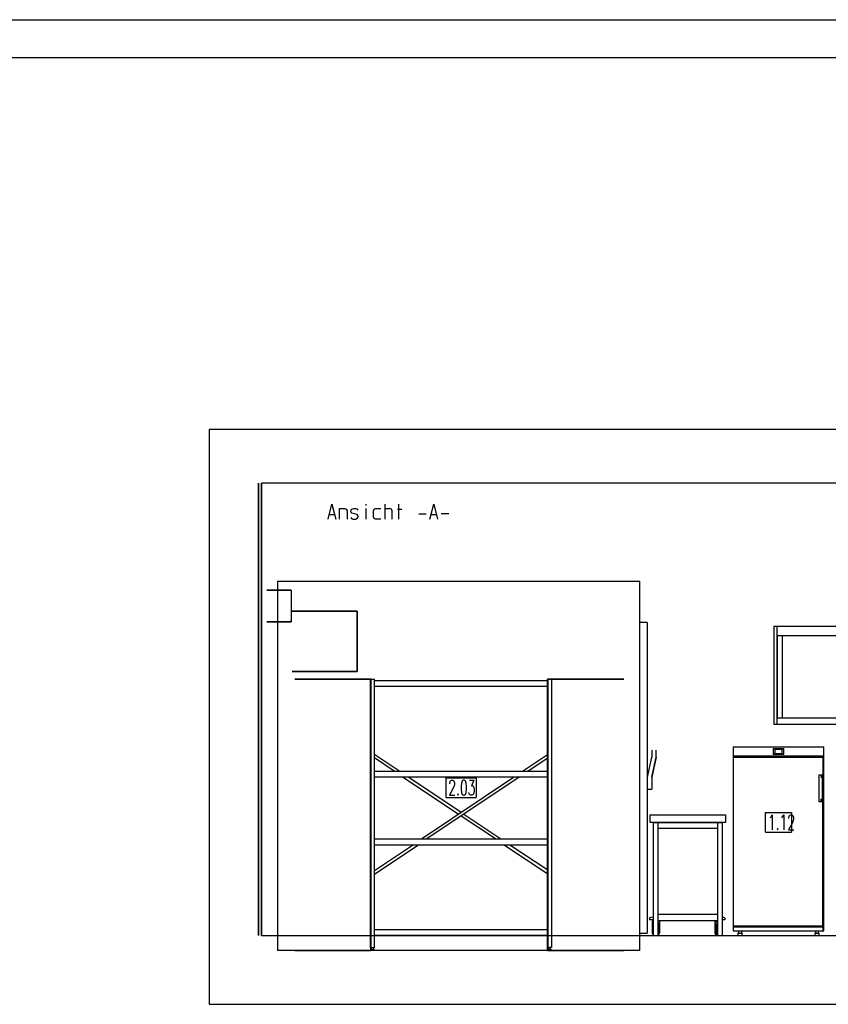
# Model space of a CAD drawing. Header units: millimetres. Extents: x 0 to 40100, y 0 to 29075.
# Tile 115 of 119: x 20653 to 26013, y 22547 to 29075. Entities that reach past the tile are written whole.
import ezdxf

# ---------------------------------------------------------------- set-up
doc = ezdxf.new("R2010")
doc.units = ezdxf.units.MM
doc.header["$MEASUREMENT"] = 0
doc.linetypes.add('AUSGEZOGEN', pattern=[0, 0])
doc.layers.get('0').update_dxf_attribs({"linetype": 'CONTINUOUS'})
for name, color, linetype, true_color in [('ibmp_KT_Einrichtung', 7, 'AUSGEZOGEN', 0x000080), ('ibmp_KT_Geräte_Ansicht', 1, 'AUSGEZOGEN', 0xff0000), ('ibmp_KT_Grundriss', 6, 'AUSGEZOGEN', 0xff00ff), ('ibmp_KT_Kälteanschluss', 4, 'AUSGEZOGEN', 0x00ffff), ('ibmp_KT_Positionsnummern', 7, 'AUSGEZOGEN', 0x800000)]:
    doc.layers.add(name, color=color, linetype=linetype, true_color=true_color)
doc.layers.add('IBMP_KT_GR', color=7, linetype='AUSGEZOGEN')
doc.layers.add('IBMP_KT_ZEICHNUNGSRAHMEN', color=7, linetype='AUSGEZOGEN')
doc.styles.get("Standard").update_dxf_attribs({"font": 'TXT.SHX'})

# ---------------------------------------------------------------- blocks, each defined once
blk = doc.blocks.new('BLOCK_00271')
at = {"layer": 'ibmp_KT_Einrichtung', "color": 0, "linetype": 'AUSGEZOGEN', "true_color": 0x000000}
for p, q in [((22362.95, 25353.1), (24762.95, 25353.1)), ((22362.95, 25353.1), (22362.95, 22903.1)), ((24762.95, 22903.1), (24762.95, 25353.1)), ((22459.95, 25153.1), (22889.95, 25153.1)), ((22889.95, 25153.1), (22459.95, 25153.1)), ((22889.95, 25153.1), (22889.95, 24801.44)), ((22889.95, 24801.44), (22889.95, 25153.1)), ((22889.95, 25135.52), (22889.95, 25111.42)), ((22889.95, 25135.52), (22889.95, 25111.42)), ((22889.95, 25135.52), (22889.95, 25111.42)), ((22889.95, 25135.52), (22889.95, 25111.42)), ((22889.95, 25111.42), (22889.95, 25066.94)), ((22889.95, 25111.42), (22889.95, 25066.94)), ((22889.95, 25066.94), (22889.95, 25111.42)), ((22889.95, 25111.42), (22889.95, 25091.02)), ((22889.95, 25111.42), (22889.95, 25091.02)), ((22889.95, 25111.42), (22889.95, 25091.02)), ((22889.95, 25066.94), (22889.95, 25111.42)), ((22889.95, 25111.42), (22889.95, 25091.02)), ((22889.95, 25091.02), (22889.95, 25053.24)), ((22889.95, 25091.02), (22889.95, 25053.24)), ((22889.95, 25091.02), (22889.95, 25053.24)), ((22889.95, 25053.24), (22889.95, 25091.02)), ((24812.95, 25078.1), (24762.95, 25078.1)), ((24812.95, 25078.1), (24812.95, 23018.1)), ((22889.95, 25066.94), (22889.95, 25008.74)), ((22889.95, 25008.74), (22889.95, 25066.94)), ((22889.95, 25027.38), (22889.95, 25066.94)), ((22889.95, 25066.94), (22889.95, 25027.38)), ((22889.95, 25066.94), (22889.95, 25053.24)), ((22889.95, 25066.94), (22889.95, 25053.24)), ((22889.95, 25066.94), (22889.95, 25053.24)), ((22889.95, 25066.94), (22889.95, 25053.24)), ((22889.95, 25028), (22889.95, 25053.24)), ((22889.95, 25053.24), (22889.95, 25028)), ((22889.95, 25053.24), (22889.95, 25019.8)), ((22889.95, 25053.24), (22889.95, 25019.8)), ((22889.95, 25028), (22889.95, 25053.24)), ((22889.95, 25028), (22889.95, 25053.24)), ((22889.95, 25053.24), (22889.95, 25004)), ((22889.95, 25053.24), (22889.95, 25004)), ((22889.95, 25005.68), (22889.95, 25028)), ((22889.95, 25005.68), (22889.95, 25028)), ((22889.95, 25028), (22889.95, 24995.12)), ((22889.95, 25028), (22889.95, 24995.12)), ((22889.95, 25027.38), (22889.95, 25019.8)), ((22889.95, 25027.38), (22889.95, 25019.8)), ((22889.95, 25019.8), (22889.95, 25005.66)), ((22889.95, 25005.66), (22889.95, 25019.8)), ((22889.95, 25006.8), (22889.95, 25012.08)), ((22889.95, 25006.8), (22889.95, 25012.08)), ((22889.95, 25008.74), (22889.95, 24945.8)), ((22889.95, 25008.74), (22889.95, 24945.8)), ((22889.95, 25008.74), (22889.95, 25004)), ((22889.95, 25008.74), (22889.95, 25004)), ((22889.95, 25006.8), (22889.95, 24996.96)), ((22889.95, 24996.96), (22889.95, 25006.8)), ((22889.95, 25005.66), (22889.95, 24987.2)), ((22889.95, 25005.66), (22889.95, 24987.2)), ((22889.95, 24950.54), (22889.95, 25004)), ((22889.95, 24950.54), (22889.95, 25004)), ((22889.95, 25004), (22889.95, 24995.12)), ((22889.95, 24995.12), (22889.95, 25004)), ((25652.95, 25053.1), (25652.95, 24403.1)), ((25652.95, 25053.1), (27152.95, 25053.1)), ((25672.95, 24403.1), (25672.95, 25053.1)), ((22889.95, 24984.2), (22889.95, 24996.96)), ((22889.95, 24984.2), (22889.95, 24996.96)), ((22889.95, 24959.4), (22889.95, 24995.12)), ((22889.95, 24995.12), (22889.95, 24987.22)), ((22889.95, 24959.4), (22889.95, 24995.12)), ((22889.95, 24995.12), (22889.95, 24987.24)), ((22889.95, 24987.2), (22889.95, 24967.34)), ((22889.95, 24987.2), (22889.95, 24967.34)), ((22889.95, 24984.2), (22889.95, 24970.32)), ((22889.95, 24970.32), (22889.95, 24984.2)), ((22889.95, 24970.32), (22889.95, 24957.58)), ((22889.95, 24957.58), (22889.95, 24970.32)), ((22889.95, 24948.86), (22889.95, 24967.34)), ((22889.95, 24967.34), (22889.95, 24948.86)), ((22889.95, 24959.4), (22889.95, 24967.3)), ((22889.95, 24967.3), (22889.95, 24959.4)), ((22889.95, 24950.54), (22889.95, 24959.4)), ((22889.95, 24926.54), (22889.95, 24959.4)), ((22889.95, 24959.4), (22889.95, 24950.54)), ((22889.95, 24959.4), (22889.95, 24926.54)), ((22889.95, 24947.74), (22889.95, 24957.58)), ((22889.95, 24947.74), (22889.95, 24957.58)), ((22889.95, 24945.8), (22889.95, 24950.54)), ((22889.95, 24945.8), (22889.95, 24950.54)), ((22889.95, 24901.3), (22889.95, 24950.54)), ((22889.95, 24901.3), (22889.95, 24950.54)), ((22889.95, 24934.7), (22889.95, 24948.86)), ((22889.95, 24934.7), (22889.95, 24948.86)), ((22889.95, 24926.54), (22889.95, 24948.86)), ((22889.95, 24948.86), (22889.95, 24926.54)), ((22889.95, 24942.46), (22889.95, 24947.74)), ((22889.95, 24942.46), (22889.95, 24947.74)), ((22889.95, 24887.62), (22889.95, 24945.8)), ((22889.95, 24945.8), (22889.95, 24887.62)), ((25672.95, 24993.1), (27132.95, 24993.1)), ((25676.96, 24443.1), (25676.96, 24993.1)), ((25706.96, 24993.1), (25706.96, 24443.1)), ((22889.95, 24934.72), (22889.95, 24901.3)), ((22889.95, 24934.72), (22889.95, 24901.3)), ((22889.95, 24927.16), (22889.95, 24934.7)), ((22889.95, 24927.16), (22889.95, 24934.7)), ((22889.95, 24927.18), (22889.95, 24887.62)), ((22889.95, 24927.18), (22889.95, 24887.62)), ((22889.95, 24926.54), (22889.95, 24901.3)), ((22889.95, 24901.3), (22889.95, 24926.54)), ((22889.95, 24926.54), (22889.95, 24901.3)), ((22889.95, 24901.3), (22889.95, 24926.54)), ((22889.95, 24863.52), (22889.95, 24901.3)), ((22889.95, 24901.3), (22889.95, 24863.52)), ((22889.95, 24901.3), (22889.95, 24887.62)), ((22889.95, 24863.52), (22889.95, 24901.3)), ((22889.95, 24887.62), (22889.95, 24901.3)), ((22889.95, 24863.52), (22889.95, 24901.3)), ((22889.95, 24887.62), (22889.95, 24901.3)), ((22889.95, 24901.3), (22889.95, 24887.62)), ((22889.95, 24887.62), (22889.95, 24843.12)), ((22889.95, 24843.12), (22889.95, 24887.62)), ((22889.95, 24843.12), (22889.95, 24887.62)), ((22889.95, 24887.62), (22889.95, 24843.12)), ((22889.95, 24843.12), (22889.95, 24863.52)), ((22889.95, 24843.12), (22889.95, 24863.52)), ((22889.95, 24863.52), (22889.95, 24843.12)), ((22889.95, 24843.12), (22889.95, 24863.52)), ((22889.95, 24819.02), (22889.95, 24843.12)), ((22889.95, 24819.02), (22889.95, 24843.12)), ((22889.95, 24819.02), (22889.95, 24843.12)), ((22889.95, 24843.12), (22889.95, 24819.02)), ((22459.95, 24753.1), (22889.95, 24753.1)), ((22889.95, 24753.1), (22459.95, 24753.1)), ((22889.95, 24753.1), (22889.95, 24800.56)), ((22889.95, 24800.56), (22889.95, 24753.1)), ((22475.96, 24703.1), (22980.96, 24703.1)), ((22980.96, 24703.1), (22475.96, 24703.1)), ((22978.96, 24703.1), (23003.96, 24703.1)), ((22978.96, 22923.1), (22978.96, 24703.1)), ((22980.96, 22923.1), (22980.96, 24703.1)), ((22980.96, 24703.1), (22980.96, 22923.1)), ((22980.96, 22923.1), (22980.96, 24703.1)), ((22980.96, 24703.1), (22980.96, 22923.1)), ((23003.96, 22923.1), (23003.96, 24703.1)), ((23003.96, 24693.1), (24152.95, 24693.1)), ((24656.96, 24703.1), (24151.96, 24703.1)), ((24151.96, 24703.1), (24656.96, 24703.1)), ((24151.96, 22923.1), (24151.96, 24703.1)), ((24151.96, 24703.1), (24151.96, 22923.1)), ((24151.96, 22923.1), (24151.96, 24703.1)), ((24151.96, 24703.1), (24151.96, 22923.1)), ((24152.95, 24703.1), (24177.95, 24703.1)), ((24152.95, 24703.1), (24152.95, 22923.1)), ((24177.95, 24703.1), (24177.95, 22923.1)), ((24152.95, 24653.1), (23003.96, 24653.1)), ((27132.95, 24443.1), (25672.95, 24443.1)), ((27152.95, 24403.1), (25652.95, 24403.1)), ((24842.95, 24232.1), (24842.95, 24183.1)), ((24872.95, 24186.1), (24872.95, 24232.1)), ((25382.95, 24253.1), (25982.95, 24253.1)), ((25382.95, 24253.1), (25382.95, 23033.1)), ((25647.95, 24243.1), (25717.95, 24243.1)), ((25647.95, 24243.1), (25647.95, 24203.1)), ((25657.95, 24238.1), (25707.95, 24238.1)), ((25657.95, 24238.1), (25657.95, 24208.1)), ((25707.95, 24208.1), (25707.95, 24238.1)), ((25717.95, 24203.1), (25717.95, 24243.1)), ((25982.95, 23033.1), (25982.95, 24253.1)), ((22980.96, 24203.1), (22980.96, 24093.1)), ((22980.96, 24093.1), (22980.96, 24201.48)), ((22980.96, 24093.1), (22980.96, 24177.4)), ((22980.96, 24175.82), (22980.96, 24093.1)), ((23007.95, 24203.1), (23003.96, 24201.8)), ((23135.19, 24093.1), (23003.96, 24181.02)), ((23007.95, 24203.1), (23172.05, 24093.1)), ((23986.87, 24093.1), (24150.96, 24203.1)), ((24152.95, 24179.68), (24023.73, 24093.1)), ((24150.96, 24203.1), (24152.95, 24202.46)), ((24151.96, 24203.1), (24151.96, 24093.1)), ((24151.96, 24093.1), (24151.96, 24201.48)), ((24151.96, 24093.1), (24151.96, 24177.4)), ((24151.96, 24175.82), (24151.96, 24093.1)), ((24841.96, 24185.1), (24812.95, 24053.1)), ((24842.95, 24050.1), (24872.95, 24186.1)), ((24843.96, 24052.1), (24872.95, 24186.1)), ((24872.95, 24186.1), (24843.96, 24053.1)), ((25982.95, 24193.1), (25382.95, 24193.1)), ((25976.96, 24183.1), (25382.95, 24183.1)), ((25717.95, 24203.1), (25647.95, 24203.1)), ((25707.95, 24208.1), (25657.95, 24208.1)), ((25976.96, 24183.1), (25976.96, 24069.1)), ((23003.96, 24093.1), (24152.95, 24093.1)), ((22980.96, 23807.76), (22980.96, 24053.1)), ((22980.96, 24053.1), (22980.96, 23820.26)), ((22980.96, 24053.1), (22980.96, 23643.1)), ((22980.96, 23643.1), (22980.96, 24053.1)), ((24152.95, 24053.1), (23003.96, 24053.1)), ((23194.88, 24053.1), (23561.13, 23807.68)), ((23231.72, 24053.1), (23579.46, 23819.98)), ((23315.61, 23643.1), (23927.21, 24053.1)), ((23964.04, 24053.1), (23352.15, 23643.1)), ((24151.96, 23807.76), (24151.96, 24053.1)), ((24151.96, 24053.1), (24151.96, 23820.26)), ((24151.96, 24053.1), (24151.96, 23643.1)), ((24151.96, 23643.1), (24151.96, 24053.1)), ((24842.95, 24049.1), (24842.95, 23973.1)), ((25952.95, 24069.1), (25982.95, 24069.1)), ((25952.95, 23889.1), (25952.95, 24069.1)), ((25965.96, 24069.1), (25965.96, 24049.1)), ((25972.95, 24069.1), (25972.95, 23889.1)), ((25972.95, 24049.1), (25982.95, 24049.1)), ((25976.96, 23909.1), (25976.96, 24049.1)), ((25977.95, 24049.1), (25977.95, 23909.1)), ((24812.95, 23973.1), (24842.95, 23973.1)), ((25965.96, 23889.1), (25965.96, 23909.1)), ((25982.95, 23909.1), (25972.95, 23909.1)), ((25982.95, 23889.1), (25952.95, 23889.1)), ((25976.96, 23068.1), (25976.96, 23889.1)), ((22980.96, 23807.76), (22980.96, 23643.1)), ((22980.96, 23643.1), (22980.96, 23795.28)), ((23806.77, 23643.1), (23579.46, 23795.42)), ((23597.79, 23807.68), (23843.32, 23643.1)), ((24151.96, 23807.76), (24151.96, 23643.1)), ((24151.96, 23643.1), (24151.96, 23795.28)), ((24831.96, 23753.1), (24831.96, 23803.1)), ((24831.96, 23803.1), (25331.96, 23803.1)), ((25331.96, 23803.1), (25331.96, 23753.1)), ((25331.96, 23753.1), (24831.96, 23753.1)), ((24852.79, 23753.1), (25311.13, 23753.1)), ((24852.79, 23753.1), (24852.79, 23003.1)), ((24886.13, 23003.1), (24886.13, 23753.1)), ((25277.79, 23713.1), (24886.13, 23713.1)), ((25277.79, 23753.1), (25277.79, 23003.1)), ((25311.13, 23003.1), (25311.13, 23753.1)), ((23003.96, 23643.1), (24152.95, 23643.1)), ((22980.96, 23414.74), (22980.96, 23603.1)), ((22980.96, 23603.1), (22980.96, 23439.02)), ((22980.96, 23413.14), (22980.96, 23603.1)), ((22980.96, 23437.4), (22980.96, 23603.1)), ((23003.96, 23434.18), (23255.93, 23603.1)), ((23003.96, 23409.78), (23292.45, 23603.1)), ((24152.95, 23603.1), (23003.96, 23603.1)), ((23866.46, 23603.1), (24152.95, 23411.12)), ((24152.95, 23435.52), (23902.99, 23603.1)), ((24151.96, 23414.74), (24151.96, 23603.1)), ((24151.96, 23603.1), (24151.96, 23439.02)), ((24151.96, 23413.14), (24151.96, 23603.1)), ((24151.96, 23437.4), (24151.96, 23603.1)), ((22980.96, 23418.9), (22980.96, 23418.1)), ((22980.96, 23418.1), (22980.96, 23417.16)), ((24151.96, 23418.9), (24151.96, 23418.1)), ((24151.96, 23418.1), (24151.96, 23417.16)), ((24177.95, 23418.76), (24178.96, 23418.1)), ((24178.96, 23418.1), (24177.95, 23417.34)), ((24827.79, 23118.4), (24831.88, 23122.1)), ((24827.79, 23118.4), (24827.79, 23108.1)), ((24831.88, 23122.1), (24839.63, 23125.2)), ((24839.63, 23125.2), (24850.29, 23127.5)), ((24850.29, 23127.5), (24852.79, 23127.74)), ((25277.79, 23143.1), (24886.13, 23143.1)), ((25311.13, 23126.24), (25315.96, 23125.2)), ((25315.96, 23125.2), (25323.7, 23122.1)), ((25323.7, 23122.1), (25327.79, 23118.4)), ((25327.79, 23118.4), (25327.79, 23108.1)), ((24852.79, 23108.1), (24827.79, 23108.1)), ((24844.46, 23098.1), (24852.79, 23098.1)), ((24844.46, 23098.1), (24844.46, 23018.8)), ((24848.63, 23108.1), (24848.63, 23098.1)), ((24851.13, 23003.1), (24851.13, 23088.1)), ((24852.79, 23088.1), (24851.13, 23088.1)), ((24852.79, 23073.1), (24851.13, 23073.1)), ((24851.13, 23070.8), (24852.79, 23070.8)), ((24851.13, 23069.5), (24852.79, 23069.5)), ((24851.13, 23065.5), (24852.79, 23065.5)), ((24851.13, 23051.1), (24852.79, 23051.1)), ((24886.13, 23103.1), (25277.79, 23103.1)), ((24894.46, 23098.1), (24886.13, 23098.1)), ((24887.79, 23088.1), (24886.13, 23088.1)), ((24887.79, 23073.1), (24886.13, 23073.1)), ((24887.79, 23070.8), (24886.13, 23070.8)), ((24886.13, 23069.5), (24887.79, 23069.5)), ((24886.13, 23065.5), (24887.79, 23065.5)), ((24886.13, 23051.1), (24887.79, 23051.1)), ((24887.79, 23003.1), (24887.79, 23088.1)), ((24890.29, 23103.1), (24890.29, 23098.1)), ((24894.46, 23098.1), (24894.46, 23018.8)), ((25261.13, 23098.1), (25277.79, 23098.1)), ((25261.13, 23098.1), (25261.13, 23018.8)), ((25265.29, 23103.1), (25265.29, 23098.1)), ((25267.79, 23003.1), (25267.79, 23088.1)), ((25267.79, 23088.1), (25277.79, 23088.1)), ((25277.79, 23073.1), (25267.79, 23073.1)), ((25267.79, 23070.8), (25277.79, 23070.8)), ((25277.79, 23069.5), (25267.79, 23069.5)), ((25277.79, 23065.5), (25267.79, 23065.5)), ((25267.79, 23051.1), (25269.46, 23051.1)), ((25269.46, 23003.1), (25269.46, 23065.5)), ((25272.79, 23003.1), (25272.79, 23065.5)), ((25273.63, 23065.5), (25273.63, 23003.1)), ((25327.79, 23108.1), (25311.13, 23108.1)), ((25382.95, 23068.1), (25976.96, 23068.1)), ((25976.96, 23058.1), (25382.95, 23058.1)), ((25976.96, 23058.1), (25976.96, 23033.1)), ((22462.95, 23003.1), (24662.95, 23003.1)), ((23003.96, 23043.1), (24152.95, 23043.1)), ((24152.95, 23003.1), (23003.96, 23003.1)), ((24762.95, 23018.1), (24812.95, 23018.1)), ((24844.46, 23018.8), (24850.96, 23007.2)), ((24850.96, 23007.2), (24851.13, 23007.1)), ((24887.79, 23007.1), (24887.95, 23007.2)), ((24887.95, 23007.2), (24894.46, 23018.8)), ((25261.13, 23018.8), (25267.63, 23007.2)), ((25267.79, 23007.1), (25267.63, 23007.2)), ((25382.95, 23033.1), (25982.95, 23033.1)), ((25412.95, 23018.1), (25442.95, 23018.1)), ((25412.95, 23018.1), (25412.95, 23003.1)), ((25412.95, 23003.1), (25442.95, 23003.1)), ((25417.95, 23033.1), (25417.95, 23018.1)), ((25437.95, 23033.1), (25437.95, 23018.1)), ((25442.95, 23003.1), (25442.95, 23018.1)), ((25922.95, 23018.1), (25952.95, 23018.1)), ((25922.95, 23018.1), (25922.95, 23003.1)), ((25922.95, 23003.1), (25952.95, 23003.1)), ((25927.95, 23033.1), (25927.95, 23018.1)), ((25947.95, 23018.1), (25947.95, 23033.1)), ((25952.95, 23003.1), (25952.95, 23018.1)), ((22978.96, 22923.1), (23003.96, 22923.1)), ((22980.96, 22908.1), (22980.96, 22923.1)), ((22980.96, 22923.1), (22980.96, 22908.1)), ((22980.96, 22923.1), (22980.96, 22908.1)), ((22980.96, 22908.1), (22980.96, 22923.1)), ((22985.96, 22908.1), (22985.96, 22923.1)), ((22995.96, 22923.1), (22995.96, 22908.1)), ((24151.96, 22908.1), (24151.96, 22923.1)), ((24151.96, 22923.1), (24151.96, 22908.1)), ((24151.96, 22923.1), (24151.96, 22908.1)), ((24151.96, 22908.1), (24151.96, 22923.1)), ((24177.95, 22923.1), (24152.95, 22923.1)), ((24159.95, 22908.1), (24159.95, 22923.1)), ((24169.95, 22923.1), (24169.95, 22908.1)), ((24762.95, 22903.1), (22362.95, 22903.1)), ((22475.96, 22903.1), (22980.96, 22903.1)), ((22980.96, 22903.1), (22475.96, 22903.1)), ((23003.96, 22908.1), (22978.96, 22908.1)), ((22978.96, 22903.1), (22978.96, 22908.1)), ((23003.96, 22903.1), (22978.96, 22903.1)), ((22980.96, 22903.1), (22980.96, 22908.1)), ((22980.96, 22908.1), (22980.96, 22903.1)), ((22980.96, 22903.1), (22980.96, 22908.1)), ((22980.96, 22908.1), (22980.96, 22903.1)), ((23003.96, 22908.1), (23003.96, 22903.1)), ((24151.96, 22903.1), (24151.96, 22908.1)), ((24151.96, 22908.1), (24151.96, 22903.1)), ((24151.96, 22903.1), (24151.96, 22908.1)), ((24151.96, 22908.1), (24151.96, 22903.1)), ((24656.96, 22903.1), (24151.96, 22903.1)), ((24151.96, 22903.1), (24656.96, 22903.1)), ((24177.95, 22908.1), (24152.95, 22908.1)), ((24152.95, 22903.1), (24152.95, 22908.1)), ((24177.95, 22903.1), (24152.95, 22903.1)), ((24177.95, 22908.1), (24177.95, 22903.1))]:
    blk.add_line(p, q, dxfattribs=at)
at = {"layer": 'ibmp_KT_Grundriss', "color": 0, "linetype": 'AUSGEZOGEN', "true_color": 0x000000}
for p, q in [((22236.1, 23003.1), (22236.1, 26003.1)), ((22236.1, 26003.1), (22236.1, 23003.1)), ((22256.1, 23003.1), (22256.1, 26003.1)), ((22256.1, 26003.1), (22256.1, 23003.1)), ((22256.1, 26003.1), (22256.1, 23003.1)), ((29606.1, 26003.1), (22256.1, 26003.1)), ((22256.1, 23003.1), (29606.1, 23003.1))]:
    blk.add_line(p, q, dxfattribs=at)
at = {"layer": 'ibmp_KT_Kälteanschluss', "color": 0, "linetype": 'AUSGEZOGEN', "true_color": 0x000000}
for p, q in [((22292.11, 25293.1), (22452.11, 25293.1)), ((22452.11, 25293.1), (22292.11, 25293.1)), ((22292.11, 25293.1), (22452.11, 25293.1)), ((22452.11, 25293.1), (22292.11, 25293.1)), ((22452.11, 25293.1), (22452.11, 25085.2)), ((22452.11, 25293.1), (22452.11, 25085.2)), ((22452.11, 25293.1), (22452.11, 25085.2)), ((22452.11, 25293.1), (22452.11, 25085.2)), ((22292.11, 25083.1), (22452.11, 25083.1)), ((22452.11, 25083.1), (22292.11, 25083.1)), ((22292.11, 25083.1), (22452.11, 25083.1)), ((22452.11, 25083.1), (22292.11, 25083.1)), ((22452.11, 25090.1), (22452.11, 25093.1)), ((22452.11, 25093.1), (22452.11, 25090.1)), ((22452.11, 25090.1), (22452.11, 25093.1)), ((22452.11, 25093.1), (22452.11, 25090.1)), ((22452.11, 25083.1), (22452.11, 25086.1)), ((22452.11, 25086.1), (22452.11, 25083.1)), ((22452.11, 25083.1), (22452.11, 25086.1)), ((22452.11, 25086.1), (22452.11, 25083.1)), ((22452.11, 25085.2), (22452.11, 25083.1)), ((22452.11, 25083.1), (22452.11, 25085.2)), ((22452.11, 25083.1), (22452.11, 25085.2)), ((22452.11, 25083.1), (22452.11, 25085.2))]:
    blk.add_line(p, q, dxfattribs=at)
at = {"layer": 'ibmp_KT_Positionsnummern', "color": 0, "linetype": 'AUSGEZOGEN', "true_color": 0x000000}
for p, q in [((23479.02, 24048.1), (23678.89, 24048.1)), ((23479.02, 23918.1), (23479.02, 24048.1)), ((23678.89, 24048.1), (23678.89, 23918.1)), ((23479.02, 23918.1), (23678.89, 23918.1)), ((25597.68, 23818.1), (25768.23, 23818.1)), ((25597.68, 23688.1), (25597.68, 23818.1)), ((25768.23, 23818.1), (25768.23, 23688.1)), ((25597.68, 23688.1), (25768.23, 23688.1))]:
    blk.add_line(p, q, dxfattribs=at)
at = {"color": 0, "true_color": 0x000000}
blk.add_attdef('', (0, 0), '', height=1, dxfattribs=at)
blk = doc.blocks.new('BLOCK_00490')
at = {"layer": 'ibmp_KT_Geräte_Ansicht', "color": 0, "linetype": 'AUSGEZOGEN', "true_color": 0x000000}
for p, q in [((22697.68, 25763.42), (22723.01, 25863.42)), ((22723.01, 25863.42), (22747.68, 25763.42)), ((22948.01, 25863.42), (22948.01, 25853.42)), ((23072.68, 25863.42), (23072.68, 25763.42)), ((23167.01, 25763.42), (23167.01, 25863.42)), ((23372.68, 25763.42), (23398.01, 25863.42)), ((23398.01, 25863.42), (23422.68, 25763.42)), ((22705.01, 25793.42), (22740.35, 25793.42)), ((22772.68, 25833.42), (22807.35, 25833.42)), ((22772.68, 25763.42), (22772.68, 25833.42)), ((22807.35, 25833.42), (22818.01, 25828.76)), ((22818.01, 25828.76), (22822.68, 25818.09)), ((22822.68, 25818.09), (22822.68, 25763.42)), ((22847.68, 25818.09), (22850.35, 25823.42)), ((22847.68, 25813.42), (22847.68, 25818.09)), ((22850.35, 25808.76), (22847.68, 25813.42)), ((22850.35, 25823.42), (22855.01, 25828.76)), ((22855.01, 25803.42), (22850.35, 25808.76)), ((22855.01, 25828.76), (22865.01, 25833.42)), ((22890.35, 25793.42), (22855.01, 25803.42)), ((22865.01, 25833.42), (22882.35, 25833.42)), ((22882.35, 25833.42), (22893.01, 25828.76)), ((22895.01, 25788.76), (22890.35, 25793.42)), ((22897.68, 25823.42), (22893.01, 25828.76)), ((22897.68, 25783.42), (22895.01, 25788.76)), ((22948.01, 25833.42), (22948.01, 25763.42)), ((22997.68, 25818.09), (23003.01, 25828.76)), ((22997.68, 25778.09), (22997.68, 25818.09)), ((23003.01, 25828.76), (23012.35, 25833.42)), ((23012.35, 25833.42), (23047.68, 25833.42)), ((23072.68, 25833.42), (23107.35, 25833.42)), ((23118.01, 25828.76), (23107.35, 25833.42)), ((23122.68, 25818.09), (23118.01, 25828.76)), ((23122.68, 25763.42), (23122.68, 25818.09)), ((23157.01, 25828.76), (23187.01, 25828.76)), ((23297.68, 25798.09), (23347.68, 25798.09)), ((23380.01, 25793.42), (23415.35, 25793.42)), ((23497.68, 25798.09), (23447.68, 25798.09)), ((22847.68, 25773.42), (22853.01, 25768.76)), ((22853.01, 25768.76), (22862.35, 25763.42)), ((22862.35, 25763.42), (22880.35, 25763.42)), ((22880.35, 25763.42), (22890.35, 25768.76)), ((22890.35, 25768.76), (22895.01, 25773.42)), ((22895.01, 25773.42), (22897.68, 25778.09)), ((22897.68, 25778.09), (22897.68, 25783.42)), ((23003.01, 25768.76), (22997.68, 25778.09)), ((23012.35, 25763.42), (23003.01, 25768.76)), ((23047.68, 25763.42), (23012.35, 25763.42))]:
    blk.add_line(p, q, dxfattribs=at)
at = {"color": 0, "true_color": 0x000000}
blk.add_attdef('', (0, 0), '', height=1, dxfattribs=at)

msp = doc.modelspace()

# ---------------------------------------------------------------- linework, layer by layer
at = {"layer": 'ibmp_KT_Geräte_Ansicht', "color": 0, "linetype": 'AUSGEZOGEN', "true_color": 0x000000}
for p, q in [((21909.71, 26356.94), (21909.71, 22546.94)), ((30688.71, 26356.94), (21909.71, 26356.94)), ((21909.71, 22546.94), (30688.71, 22546.94))]:
    msp.add_line(p, q, dxfattribs=at)
at = {"layer": 'IBMP_KT_ZEICHNUNGSRAHMEN', "color": 0, "linetype": 'AUSGEZOGEN', "true_color": 0x000000}
for p, q in [((0, 29075), (40100, 29075)), ((250, 28825), (39850, 28825))]:
    msp.add_line(p, q, dxfattribs=at)

# ---------------------------------------------------------------- block references
at = {"layer": 'ibmp_KT_Geräte_Ansicht', "color": 0, "true_color": 0x000000}
msp.add_blockref('BLOCK_00490', (0, 0), dxfattribs=at)
at = {"layer": 'IBMP_KT_GR', "color": 0, "true_color": 0x000000}
msp.add_blockref('BLOCK_00271', (0, 0), dxfattribs=at)

# ---------------------------------------------------------------- texts
at = {"layer": 'ibmp_KT_Positionsnummern', "color": 0, "true_color": 0x000000, "width": 0.6}
for s, p in [('2.03', (23494.02, 23933.1)), ('1.12', (25612.68, 23703.1))]:
    msp.add_text(s, height=100, dxfattribs=at).set_placement(p)

doc.saveas('drawing.dxf')
